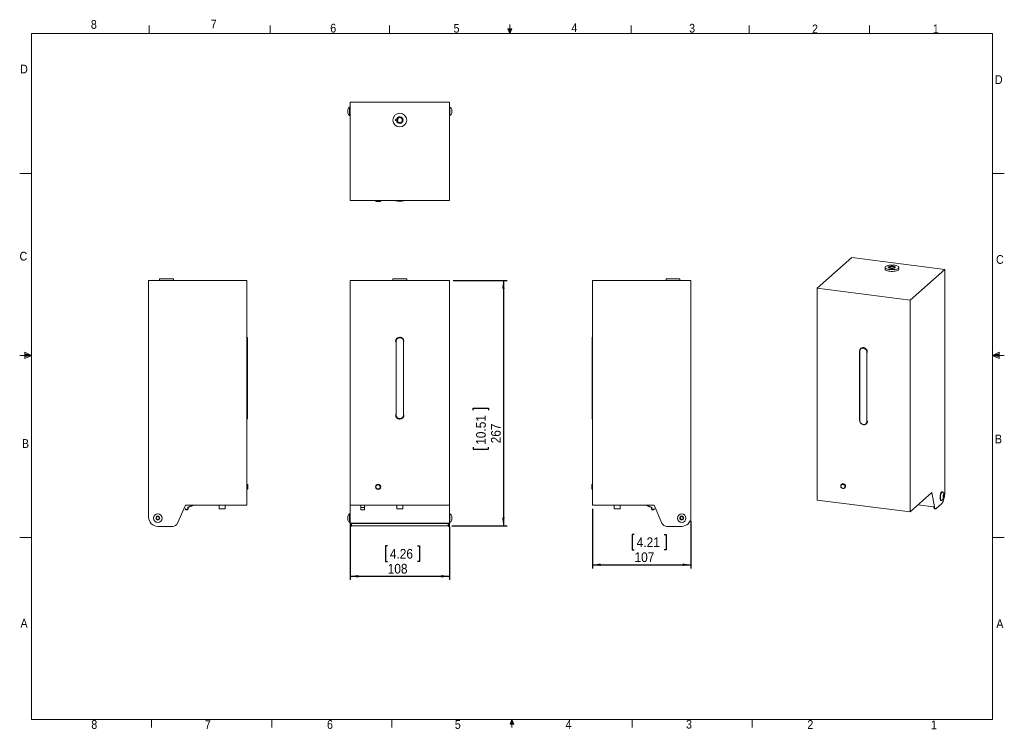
# Model space of a CAD drawing. Header units: millimetres. Extents: x 5 to 273, y 7 to 200.
import ezdxf

# ---------------------------------------------------------------- set-up
doc = ezdxf.new("R2010")
doc.units = ezdxf.units.MM
doc.layers.add('FORMAT', color=7, linetype='Continuous')
doc.styles.add('SLDTEXTSTYLE0', font='GOTHIC.TTF', dxfattribs={"width": 0.913})
doc.dimstyles.new('SLDDIMSTYLE0', dxfattribs={"dimtxt": 2.645833, "dimasz": 2.2, "dimexe": 0, "dimexo": 0.0625, "dimgap": 0.661458, "dimtad": 1, "dimlfac": 4, "dimrnd": 1e-09, "dimzin": 12, "dimdsep": 46, "dimtxsty": 'SLDTEXTSTYLE0', "dimsah": 1, "dimcen": 0.09, "dimadec": 0, "dimazin": 3, "dimtfac": 1, "dimtofl": 0, "dimtmove": 0, "dimatfit": 3, "dimfxl": 0, "dimfrac": 2, "dimtolj": 1, "dimtzin": 12, "dimarcsym": 0})

# ---------------------------------------------------------------- blocks, each defined once
blk = doc.blocks.new('*D1')
at = {"layer": 'FORMAT'}
for p, q in [((95.13, 62.45), (95.13, 47.97)), ((122.18, 62.45), (122.18, 47.97)), ((105.28, 57.24), (104.74, 57.24)), ((104.74, 57.24), (104.74, 53.03)), ((113.46, 57.24), (114, 57.24)), ((114, 57.24), (114, 53.03)), ((104.74, 53.03), (105.28, 53.03)), ((114, 53.03), (113.46, 53.03)), ((95.13, 48.97), (122.18, 48.97))]:
    blk.add_line(p, q, dxfattribs=at)
for points in [[(95.13, 48.97), (97.33, 48.63), (97.33, 49.31)], [(122.18, 48.97), (119.98, 49.31), (119.98, 48.63)]]:
    blk.add_solid(points, dxfattribs=at)
at = {"layer": 'FORMAT', "char_height": 2.646, "attachment_point": 1, "style": 'SLDTEXTSTYLE0'}
for s, insert in [('4.26', (105.95, 56.41, -12.41)), ('108', (105.37, 52.35, -12.41))]:
    blk.add_mtext(s, dxfattribs=dict(at, insert=insert))
blk = doc.blocks.new('*D2')
at = {"layer": 'FORMAT'}
for p, q in [((123.18, 129.43), (137.85, 129.43)), ((136.85, 129.43), (136.85, 62.68)), ((128.58, 94.21), (128.58, 94.75)), ((128.58, 94.75), (132.79, 94.75)), ((132.79, 94.75), (132.79, 94.21)), ((128.58, 84.07), (128.58, 83.54)), ((128.58, 83.54), (132.79, 83.54)), ((132.79, 83.54), (132.79, 84.07)), ((122.78, 62.68), (137.85, 62.68))]:
    blk.add_line(p, q, dxfattribs=at)
for points in [[(136.85, 129.43), (136.51, 127.23), (137.19, 127.23)], [(136.85, 62.68), (137.19, 64.88), (136.51, 64.88)]]:
    blk.add_solid(points, dxfattribs=at)
at = {"layer": 'FORMAT', "char_height": 2.646, "attachment_point": 1, "rotation": 90, "style": 'SLDTEXTSTYLE0'}
for s, insert in [('10.51', (129.41, 84.75, -12.41)), ('267', (133.47, 85.14, -12.41))]:
    blk.add_mtext(s, dxfattribs=dict(at, insert=insert))
blk = doc.blocks.new('*D3')
at = {"layer": 'FORMAT'}
for p, q in [((161.12, 67.3), (161.12, 51.1)), ((187.87, 64.05), (187.87, 51.1)), ((172.46, 60.37), (171.92, 60.37)), ((171.92, 60.37), (171.92, 56.17)), ((180.64, 60.37), (181.17, 60.37)), ((181.17, 60.37), (181.17, 56.17)), ((171.92, 56.17), (172.46, 56.17)), ((181.17, 56.17), (180.64, 56.17)), ((161.12, 52.1), (187.87, 52.1))]:
    blk.add_line(p, q, dxfattribs=at)
for points in [[(161.12, 52.1), (163.32, 51.76), (163.32, 52.44)], [(187.87, 52.1), (185.67, 52.44), (185.67, 51.76)]]:
    blk.add_solid(points, dxfattribs=at)
at = {"layer": 'FORMAT', "char_height": 2.646, "attachment_point": 1, "style": 'SLDTEXTSTYLE0'}
for s, insert in [('4.21', (173.13, 59.55, 2.52)), ('107', (172.54, 55.48, 2.52))]:
    blk.add_mtext(s, dxfattribs=dict(at, insert=insert))

msp = doc.modelspace()

# ---------------------------------------------------------------- linework, layer by layer
at = {"color": 7, "linetype": 'Continuous', "lineweight": 0}
for p, q in [((40.4628, 196.675), (40.4628, 198.8289)), ((73.395, 196.675), (73.395, 198.8289)), ((105.8678, 196.675), (105.8678, 198.8289)), ((138.5703, 196.675), (138.5703, 199.1482)), ((171.6661, 196.675), (171.6661, 198.8289)), ((203.7289, 196.675), (203.7289, 198.8289)), ((236.4844, 196.675), (236.4844, 198.8289)), ((8.3801, 196.675), (270.0001, 196.675)), ((8.3801, 196.675), (8.3801, 9.9587)), ((139.1022, 197.9105), (138.0411, 197.9105)), ((138.5703, 196.675), (138.0411, 197.9105)), ((138.5703, 196.675), (138.3066, 197.9105)), ((138.5703, 196.675), (138.7998, 197.9105)), ((138.5703, 196.675), (139.1022, 197.9105)), ((270.0001, 9.9587), (270.0001, 196.675)), ((8.3801, 158.5487), (5.2051, 158.5487)), ((270.0001, 158.5487), (273.1751, 158.5487)), ((8.3801, 109.0187), (6.6232, 109.9161)), ((6.6232, 109.9161), (6.6232, 108.2059)), ((270.0001, 109.0187), (271.7571, 109.9161)), ((271.7571, 109.9161), (271.7571, 108.2059)), ((8.3801, 109.0187), (5.2051, 109.0187)), ((6.6232, 109.5389), (8.3801, 109.0187)), ((6.6232, 109.3267), (8.3801, 109.0187)), ((6.6232, 108.2059), (8.3801, 109.0187)), ((6.6232, 108.7844), (8.3801, 109.0187)), ((6.6232, 108.7844), (8.3801, 109.0187)), ((271.7571, 109.5389), (270.0001, 109.0187)), ((271.7571, 109.3267), (270.0001, 109.0187)), ((271.7571, 108.7844), (270.0001, 109.0187)), ((271.7571, 108.7844), (270.0001, 109.0187)), ((271.7571, 108.2059), (270.0001, 109.0187)), ((270.0001, 109.0187), (273.1751, 109.0187)), ((8.3801, 59.4887), (5.2051, 59.4887)), ((270.0001, 59.4887), (273.1751, 59.4887)), ((270.0001, 9.9587), (8.3801, 9.9587)), ((41.0826, 9.9587), (41.0826, 7.8048)), ((73.7851, 9.9587), (73.7851, 7.8048)), ((106.4876, 9.9587), (106.4876, 7.8048)), ((139.1901, 9.9587), (138.6609, 8.7232)), ((139.7221, 8.7232), (138.6609, 8.7232)), ((139.1901, 9.9587), (138.914, 8.7232)), ((139.1901, 9.9587), (139.1901, 7.8048)), ((139.1901, 9.9587), (139.7221, 8.7232)), ((139.1901, 9.9587), (139.4609, 8.7232)), ((171.8926, 9.9587), (171.8926, 7.8048)), ((204.5951, 9.9587), (204.5951, 7.8048))]:
    msp.add_line(p, q, dxfattribs=at)
at = {"color": 7, "linetype": 'Continuous', "lineweight": 15}
for p, q in [((122.1751, 177.9858), (95.1251, 177.9858)), ((95.1251, 177.9858), (95.1251, 151.2358)), ((122.1751, 177.9858), (122.1751, 151.2358)), ((94.4751, 175.9781), (94.4751, 176.0107)), ((94.4751, 174.9609), (94.4751, 176.0107)), ((94.4751, 174.9609), (94.4751, 175.9781)), ((95.1251, 176.6483), (95.0001, 176.6483)), ((95.1251, 176.6483), (95.0001, 176.6483)), ((95.0001, 176.5762), (95.0001, 176.6483)), ((95.0001, 174.3233), (95.0001, 176.6483)), ((95.0001, 174.3233), (95.0001, 176.5762)), ((95.0001, 174.3233), (95.1251, 174.3233)), ((95.0001, 174.3233), (95.1251, 174.3233)), ((122.3001, 176.6483), (122.1751, 176.6483)), ((122.3001, 176.6483), (122.1751, 176.6483)), ((122.1751, 174.3233), (122.3001, 174.3233)), ((122.1751, 174.3233), (122.3001, 174.3233)), ((122.3001, 176.6483), (122.3001, 174.4309)), ((122.3001, 176.6483), (122.3001, 174.3233)), ((122.3001, 174.4309), (122.3001, 174.3233)), ((122.8251, 176.0107), (122.8251, 175.0095)), ((122.8251, 176.0107), (122.8251, 174.9609)), ((122.8251, 175.0095), (122.8251, 174.9609)), ((107.5251, 173.2608), (107.7627, 173.2608)), ((107.5251, 172.9608), (107.5251, 173.2608)), ((107.7627, 172.9608), (107.5251, 172.9608)), ((107.9792, 173.2608), (108.1501, 173.2608)), ((108.1501, 172.9608), (107.9792, 172.9608)), ((108.1501, 172.9608), (108.1501, 173.2608)), ((122.1751, 151.2358), (95.1251, 151.2358)), ((102.0501, 151.2358), (102.1022, 151.0414)), ((102.2714, 150.9858), (102.1746, 150.9858)), ((103.3256, 150.9858), (102.2714, 150.9858)), ((103.398, 151.0414), (103.4501, 151.2358)), ((231.6652, 135.6745), (222.2077, 127.3337)), ((256.9682, 132.4866), (231.6652, 135.6745)), ((240.7181, 133.0319), (240.7181, 132.5605)), ((241.4878, 133.1177), (241.5938, 133.2112)), ((241.71, 133.0897), (241.4878, 133.1177)), ((241.5938, 133.2112), (241.8161, 133.1832)), ((241.5938, 133.1043), (241.5938, 133.2112)), ((241.71, 133.0897), (241.71, 132.9741)), ((241.8161, 132.8805), (241.8161, 133.1832)), ((241.9056, 133.0319), (241.9056, 132.8383)), ((242.0724, 133.044), (241.9125, 133.0642)), ((242.0186, 133.1577), (242.1785, 133.1376)), ((242.0186, 133.0508), (242.0186, 133.1577)), ((242.0724, 133.044), (242.1785, 133.1376)), ((243.2806, 132.8383), (243.2806, 133.0319)), ((244.4681, 132.5605), (244.4681, 133.0319)), ((256.9682, 132.4866), (247.5106, 124.1458)), ((256.9682, 71.7933), (256.9682, 132.4866)), ((40.2955, 65.053), (40.2955, 129.428)), ((40.2955, 129.428), (67.0455, 129.428)), ((43.2955, 129.928), (43.2955, 129.428)), ((45.1705, 129.928), (43.2955, 129.928)), ((47.0455, 129.928), (45.1705, 129.928)), ((47.0455, 129.428), (47.0455, 129.928)), ((67.0455, 129.428), (67.0455, 68.303)), ((95.1251, 129.428), (95.1251, 68.303)), ((122.1751, 129.428), (95.1251, 129.428)), ((106.7751, 129.928), (106.7751, 129.428)), ((110.5251, 129.928), (106.7751, 129.928)), ((110.5251, 129.428), (110.5251, 129.928)), ((122.1751, 129.428), (122.1751, 68.303)), ((161.1237, 129.428), (161.1237, 68.303)), ((187.8737, 129.428), (161.1237, 129.428)), ((181.1237, 129.928), (181.1237, 129.428)), ((184.8737, 129.928), (181.1237, 129.928)), ((184.8737, 129.428), (184.8737, 129.928)), ((187.8737, 65.053), (187.8737, 129.428)), ((247.5106, 124.1458), (222.2077, 127.3337)), ((222.2077, 127.3337), (222.2077, 69.7045)), ((247.5106, 124.1458), (247.5106, 66.5166)), ((67.1652, 112.878), (67.1652, 92.878)), ((67.1997, 91.8754), (67.1997, 113.8806)), ((107.6416, 112.878), (107.6416, 92.878)), ((109.6586, 92.878), (109.6586, 112.878)), ((160.9694, 113.8806), (160.9694, 91.8754)), ((161.004, 92.878), (161.004, 112.878)), ((233.8005, 110.258), (233.8005, 91.3971)), ((233.8008, 110.2556), (233.8086, 110.2704)), ((233.8734, 110.2178), (233.8734, 91.3616)), ((235.7602, 91.1239), (235.7602, 109.9801)), ((67.2399, 73.9509), (67.0455, 74.003)), ((67.0455, 72.603), (67.2399, 72.6551)), ((67.2955, 73.8785), (67.2955, 73.6225)), ((67.2955, 73.6225), (67.2955, 72.7276)), ((160.8737, 72.7276), (160.8737, 73.8785)), ((161.1237, 74.003), (160.9293, 73.9509)), ((160.9293, 72.6551), (161.1237, 72.603)), ((228.7075, 73.7695), (228.6858, 73.6903)), ((229.4275, 72.8494), (229.5087, 72.861)), ((247.5106, 66.5166), (222.2077, 69.7045)), ((247.5106, 66.5166), (253.4326, 71.7393)), ((253.4326, 71.7393), (254.1779, 67.8258)), ((256.3465, 71.9167), (256.2296, 71.9314)), ((256.3465, 71.9167), (256.2296, 71.9314)), ((256.5348, 70.5246), (256.6012, 70.9661)), ((256.6258, 70.26), (256.5348, 70.5246)), ((256.5471, 70.4442), (256.5778, 70.8713)), ((256.6616, 70.2744), (256.5471, 70.4442)), ((256.5778, 70.8713), (256.723, 71.1285)), ((256.6012, 70.9661), (256.7588, 71.1429)), ((256.7834, 70.4368), (256.6258, 70.26)), ((256.8069, 70.5317), (256.6616, 70.2744)), ((256.723, 71.1285), (256.8375, 70.9587)), ((256.7588, 71.1429), (256.8499, 70.8783)), ((256.8499, 70.8783), (256.7834, 70.4368)), ((256.8375, 70.9587), (256.8069, 70.5317)), ((256.8131, 70.4442), (256.8359, 70.5126)), ((50.2955, 68.303), (48.1876, 63.4549)), ((50.2202, 67.3334), (50.2896, 67.3617)), ((67.0455, 68.303), (50.2955, 68.303)), ((51.0023, 67.7328), (52.4031, 68.303)), ((52.602, 68.303), (51.0306, 67.6633)), ((59.533, 68.303), (59.533, 67.3654)), ((61.158, 67.3654), (59.533, 67.3654)), ((61.158, 67.3654), (61.158, 68.303)), ((122.1751, 68.303), (95.1251, 68.303)), ((95.1251, 68.303), (95.1251, 63.4549)), ((98.0751, 68.303), (98.0751, 67.6633)), ((98.0751, 67.6633), (99.0751, 67.6633)), ((98.0751, 67.6633), (98.0751, 67.0609)), ((98.0751, 67.0609), (99.0751, 67.0609)), ((99.0751, 68.303), (99.0751, 67.6633)), ((99.0751, 67.6633), (99.0751, 67.0609)), ((107.8376, 68.303), (107.8376, 67.3654)), ((108.7735, 67.3654), (107.8376, 67.3654)), ((109.4626, 67.3654), (108.7735, 67.3654)), ((109.4626, 67.3654), (109.4626, 68.303)), ((122.1751, 68.303), (122.1751, 63.4549)), ((161.1237, 68.303), (177.8737, 68.303)), ((167.0112, 68.303), (167.0112, 67.3654)), ((167.0206, 67.3654), (167.0112, 67.3654)), ((168.6362, 67.3654), (167.0206, 67.3654)), ((168.6362, 67.3654), (168.6362, 68.303)), ((175.5672, 68.303), (177.1386, 67.6633)), ((177.1669, 67.7328), (175.7661, 68.303)), ((177.8737, 68.303), (179.9816, 63.4549)), ((177.949, 67.3334), (177.8796, 67.3617)), ((249.6429, 68.3971), (253.944, 67.8552)), ((253.944, 67.8552), (254.1779, 67.8258)), ((254.2429, 67.3598), (254.4767, 67.3303)), ((254.6642, 67.4044), (256.0843, 68.6567)), ((255.939, 69.6247), (256.0559, 69.6099)), ((255.939, 69.6247), (256.0559, 69.6099)), ((42.3544, 64.7275), (42.5096, 65.1472)), ((42.6403, 64.3833), (42.3544, 64.7275)), ((42.3666, 64.8625), (42.6325, 65.2042)), ((42.5295, 64.4613), (42.3666, 64.8625)), ((42.5096, 65.1472), (42.9506, 65.2227)), ((42.9584, 64.4018), (42.5295, 64.4613)), ((42.6325, 65.2042), (43.0614, 65.1447)), ((43.0814, 64.4588), (42.6403, 64.3833)), ((42.9506, 65.2227), (43.2365, 64.8785)), ((43.2244, 64.7435), (42.9584, 64.4018)), ((43.0614, 65.1447), (43.2244, 64.7435)), ((43.2365, 64.8785), (43.0814, 64.4588)), ((94.4751, 64.2781), (94.4751, 65.3279)), ((95.1251, 65.9655), (95.0001, 65.9655)), ((95.1251, 65.9655), (95.0001, 65.9655)), ((95.0001, 63.6405), (95.0001, 65.9655)), ((122.3001, 65.9655), (122.1751, 65.9655)), ((122.3001, 65.9655), (122.1751, 65.9655)), ((122.3001, 65.9655), (122.3001, 65.2916)), ((122.3001, 65.9655), (122.3001, 63.9332)), ((122.3001, 65.2916), (122.3001, 63.6405)), ((122.8251, 65.3279), (122.8251, 65.0236)), ((122.8251, 65.3279), (122.8251, 64.4103)), ((122.8251, 65.0236), (122.8251, 64.2781)), ((122.8251, 64.4103), (122.8251, 64.2781)), ((184.9281, 64.7629), (185.1161, 65.1689)), ((185.1857, 64.397), (184.9281, 64.7629)), ((184.9629, 64.666), (185.0497, 65.0903)), ((185.287, 64.3788), (184.9629, 64.666)), ((185.0497, 65.0903), (185.4605, 65.2273)), ((185.1161, 65.1689), (185.5618, 65.209)), ((185.6313, 64.4372), (185.1857, 64.397)), ((185.6977, 64.5158), (185.287, 64.3788)), ((185.4605, 65.2273), (185.7845, 64.94)), ((185.5618, 65.209), (185.8194, 64.8432)), ((185.8194, 64.8432), (185.6313, 64.4372)), ((185.7845, 64.94), (185.6977, 64.5158)), ((46.812, 62.553), (42.7955, 62.553)), ((95.0001, 63.6405), (95.1251, 63.6405)), ((95.0001, 63.6405), (95.1251, 63.6405)), ((95.1251, 63.4549), (95.3751, 63.4549)), ((95.1251, 62.553), (95.1251, 63.4549)), ((95.3751, 62.553), (95.1251, 62.553)), ((95.3751, 63.4549), (121.9251, 63.4549)), ((95.3751, 62.553), (95.3751, 63.4549)), ((95.5251, 63.328), (95.5251, 63.4549)), ((95.5251, 63.328), (121.7751, 63.328)), ((95.5251, 63.328), (95.5251, 62.678)), ((121.7751, 62.678), (95.5251, 62.678)), ((98.9501, 63.4549), (98.9501, 63.328)), ((98.9501, 63.4392), (99.2751, 63.4392)), ((99.2751, 63.4549), (99.2751, 63.4392)), ((99.2751, 63.4392), (100.0251, 63.4392)), ((100.0251, 63.4392), (100.0251, 63.4549)), ((100.0251, 63.4392), (101.5251, 63.4392)), ((101.5251, 63.4549), (101.5251, 63.4392)), ((101.5251, 63.4392), (102.2751, 63.4392)), ((102.2751, 63.4392), (102.2751, 63.4549)), ((102.2751, 63.4392), (103.7751, 63.4392)), ((103.7751, 63.4549), (103.7751, 63.4392)), ((103.7751, 63.4392), (104.5251, 63.4392)), ((104.5251, 63.4392), (104.5251, 63.4549)), ((104.5251, 63.4392), (106.0251, 63.4392)), ((106.0251, 63.4549), (106.0251, 63.4392)), ((106.0251, 63.4392), (106.0251, 63.328)), ((111.2751, 63.4392), (111.2751, 63.4549)), ((111.2751, 63.4392), (112.7751, 63.4392)), ((111.2751, 63.328), (111.2751, 63.4392)), ((112.7751, 63.4549), (112.7751, 63.4392)), ((112.7751, 63.4392), (113.5251, 63.4392)), ((113.5251, 63.4392), (113.5251, 63.4549)), ((113.5251, 63.4392), (115.0251, 63.4392)), ((115.0251, 63.4549), (115.0251, 63.4392)), ((115.0251, 63.4392), (115.7751, 63.4392)), ((115.7751, 63.4392), (115.7751, 63.4549)), ((115.7751, 63.4392), (117.2751, 63.4392)), ((117.2751, 63.4549), (117.2751, 63.4392)), ((117.2751, 63.4392), (118.0251, 63.4392)), ((118.0251, 63.4392), (118.0251, 63.4549)), ((118.0251, 63.4392), (118.3501, 63.4392)), ((118.3501, 63.328), (118.3501, 63.4549)), ((121.7751, 63.328), (121.7751, 63.4549)), ((121.7751, 62.678), (121.7751, 63.328)), ((121.9251, 63.4549), (122.1751, 63.4549)), ((121.9251, 63.4549), (121.9251, 62.553)), ((122.1751, 62.553), (121.9251, 62.553)), ((122.1751, 63.6405), (122.3001, 63.6405)), ((122.1751, 63.6405), (122.3001, 63.6405)), ((122.1751, 63.4549), (122.1751, 62.553)), ((122.3001, 63.9332), (122.3001, 63.6405)), ((181.3572, 62.553), (185.3737, 62.553))]:
    msp.add_line(p, q, dxfattribs=at)
at = {"color": 8, "linetype": 'Continuous', "lineweight": 15}
for p, q in [((102.1022, 151.0414), (102.2112, 151.0414)), ((102.2112, 151.0414), (103.398, 151.0414)), ((67.2399, 73.6627), (67.2399, 73.9509)), ((67.2399, 72.6551), (67.2399, 73.6627)), ((160.9293, 73.9509), (160.9293, 72.6551))]:
    msp.add_line(p, q, dxfattribs=at)
at = {"color": 7, "linetype": 'Continuous', "lineweight": 15, "flags": 128}
for points in [[(244.4681, 132.5605), (244.465, 132.5247), (244.4051, 132.3998), (244.271, 132.2815), (244.0681, 132.1746), (243.8049, 132.0836), (243.4921, 132.012), (243.1425, 131.9629), (242.7704, 131.9383), (242.391, 131.9391), (242.0199, 131.9654), (241.6723, 132.0161), (241.3623, 132.089), (241.1028, 132.1812), (240.9043, 132.289), (240.7749, 132.4079), (240.7199, 132.533), (240.7181, 132.5605)], [(240.8392, 133.2529), (241.0086, 133.366), (241.2428, 133.4655), (241.5323, 133.5472), (241.8652, 133.6079), (242.228, 133.6449), (242.6056, 133.6569), (242.9828, 133.6432), (243.344, 133.6046), (243.6745, 133.5425), (243.9607, 133.4595), (244.1909, 133.3589), (244.3557, 133.245), (244.4484, 133.1224), (244.465, 132.9961), (244.4051, 132.8712), (244.271, 132.7529), (244.0681, 132.646), (243.8049, 132.555), (243.4921, 132.4834), (243.1425, 132.4343), (242.7704, 132.4097), (242.391, 132.4105), (242.0199, 132.4368), (241.6723, 132.4875), (241.3623, 132.5604), (241.1028, 132.6526), (240.9043, 132.7604), (240.7749, 132.8793), (240.7199, 133.0044), (240.7417, 133.1307), (240.8392, 133.2529)], [(241.8161, 133.1832), (241.9832, 133.2525), (242.204, 133.3024), (242.4589, 133.3285), (242.7256, 133.3286), (242.9806, 133.3027), (243.2017, 133.2529), (243.3693, 133.1838), (243.4687, 133.1013), (243.4913, 133.0127), (243.435, 132.9258), (243.3048, 132.8482), (243.1121, 132.7868), (242.8738, 132.7469), (242.6109, 132.732), (242.3464, 132.7434), (242.1036, 132.7801), (241.9038, 132.839), (241.7645, 132.9148), (241.6979, 133.0009), (241.71, 133.0897)], [(242.0186, 133.1577), (242.1794, 133.2149), (242.3886, 133.2507), (242.6218, 133.2609), (242.8516, 133.2442), (243.0512, 133.2028), (243.1971, 133.1413), (243.2725, 133.0671), (243.2683, 132.9887), (243.1852, 132.9154), (243.0328, 132.8557), (242.829, 132.8166), (242.5975, 132.8027), (242.3656, 132.8156), (242.1603, 132.8538), (242.0056, 132.9129), (241.9197, 132.9858), (241.9125, 133.0642)], [(228.7674, 73.8619), (228.9128, 73.9969), (229.1016, 74.0671), (229.3108, 74.0639), (229.5153, 73.9878), (229.6903, 73.848), (229.8149, 73.6613), (229.8739, 73.4502), (229.8602, 73.2403), (229.7756, 73.0567), (229.6301, 72.9217), (229.4414, 72.8515), (229.2322, 72.8547), (229.0277, 72.9308), (228.8526, 73.0706), (228.7281, 73.2573), (228.669, 73.4684), (228.6827, 73.6784), (228.7674, 73.8619)], [(228.7075, 73.7695), (228.7432, 73.8662), (228.8628, 74.0318), (229.0342, 74.1419), (229.2388, 74.1847), (229.4543, 74.1554), (229.6575, 74.0573), (229.8263, 73.9009), (229.9424, 73.7032), (229.9933, 73.4857), (229.9734, 73.2719), (229.8848, 73.0849), (229.8848, 73.0849)], [(228.8041, 73.7996), (228.7264, 73.626), (228.7196, 73.4276), (228.7848, 73.2311), (228.913, 73.0631), (229.0869, 72.9463), (229.2832, 72.8964), (229.4752, 72.9202), (229.637, 73.0145), (229.7468, 73.1665), (229.7898, 73.3557), (229.7601, 73.5566), (229.6618, 73.742), (229.508, 73.8868), (229.3197, 73.9716), (229.1222, 73.9849), (228.9423, 73.9248), (228.8041, 73.7996)], [(256.2296, 71.9314), (256.1667, 71.9245), (256.0596, 71.8503), (255.9543, 71.7031), (255.8578, 71.4929), (255.7768, 71.2339), (255.7167, 70.9439), (255.6816, 70.6426), (255.674, 70.3505), (255.6944, 70.0875), (255.7413, 69.8716), (255.8116, 69.7175)], [(255.7113, 70.9097), (255.6794, 70.6084), (255.675, 70.3187), (255.6984, 70.0602), (255.7482, 69.8507), (255.8209, 69.7044), (255.9116, 69.6312), (255.939, 69.6247)], [(256.2296, 71.9314), (256.1546, 71.9199), (256.0474, 71.8371), (255.9427, 71.6821), (255.8477, 71.4655), (255.7688, 71.2021), (255.7113, 70.9097)], [(256.4318, 71.8739), (256.385, 71.9057), (256.2836, 71.9097), (256.1766, 71.8356), (256.0712, 71.6884), (255.9747, 71.4781), (255.8937, 71.2192), (255.8336, 70.9292), (255.7986, 70.6278), (255.791, 70.3357), (255.8113, 70.0728), (255.8583, 69.8569), (255.9286, 69.7027)], [(255.8283, 70.895), (255.7963, 70.5937), (255.7919, 70.3039), (255.8154, 70.0455), (255.8652, 69.836), (255.9379, 69.6896), (256.0285, 69.6165), (256.1309, 69.6215), (256.1498, 69.6306)], [(255.8116, 69.7175), (255.9005, 69.6356), (255.939, 69.6247)], [(256.4328, 71.873), (256.374, 71.9102), (256.2715, 71.9052), (256.1643, 71.8224), (256.0596, 71.6674), (255.9646, 71.4508), (255.8857, 71.1874), (255.8283, 70.895)], [(255.9286, 69.7027), (256.0175, 69.6209), (256.1189, 69.6169), (256.1503, 69.6308)], [(256.0843, 68.6567), (256.2378, 68.8279), (256.3866, 69.0655), (256.5262, 69.3623), (256.6524, 69.7092), (256.7614, 70.0958), (256.8498, 70.5103), (256.9149, 70.9401), (256.9548, 71.3721), (256.9682, 71.7933)], [(256.5239, 70.7609), (256.5069, 70.5582), (256.5181, 70.3773), (256.5558, 70.2458), (256.6143, 70.1836), (256.6847, 70.2003), (256.7562, 70.2932), (256.8181, 70.4483), (256.8607, 70.642), (256.8777, 70.8447), (256.8665, 71.0256), (256.8288, 71.1571), (256.7703, 71.2193), (256.6999, 71.2026), (256.6284, 71.1097), (256.5666, 70.9546), (256.5239, 70.7609)], [(256.5692, 70.2226), (256.6317, 70.1802), (256.7035, 70.2173), (256.7735, 70.328), (256.8312, 70.4956), (256.8677, 70.6945), (256.8776, 70.8945), (256.8592, 71.0651), (256.8154, 71.1803), (256.7529, 71.2227), (256.6812, 71.1856), (256.6111, 71.0749), (256.5535, 70.9073), (256.5169, 70.7084), (256.5071, 70.5084), (256.5254, 70.3378), (256.5692, 70.2226)], [(253.944, 67.8552), (253.9797, 67.7051), (254.0249, 67.579), (254.0785, 67.4796), (254.1396, 67.4089), (254.2068, 67.3685), (254.2429, 67.3598)], [(254.1779, 67.8258), (254.2136, 67.6757), (254.2587, 67.5496), (254.3124, 67.4501), (254.3735, 67.3795), (254.4406, 67.339), (254.5125, 67.3297), (254.5876, 67.3516), (254.6642, 67.4044)]]:
    msp.add_lwpolyline(points, dxfattribs=at)
at = {"color": 7, "linetype": 'Continuous', "lineweight": 15}
for centre, radius in [((108.6501, 173.1108), 1.875), ((102.7501, 73.303), 0.7), ((102.7501, 73.303), 0.6479), ((102.7501, 73.303), 0.5755), ((42.7955, 64.803), 1.1625), ((42.7955, 64.803), 0.5249), ((185.3737, 64.803), 1.1625), ((185.3737, 64.803), 0.5249)]:
    msp.add_circle(centre, radius, dxfattribs=at)
for centre, radius, start, end in [((95.7501, 175.4958), 1.375, 123.053911, 158.009523), ((95.7501, 175.4758), 1.375, 201.990477, 236.946089), ((121.5501, 175.4958), 1.375, 21.990477, 56.946089), ((121.5501, 175.4758), 1.375, 303.053911, 338.009523), ((108.6501, 173.1108), 0.9, 189.594068, 170.405932), ((108.6501, 173.1108), 0.6875, 192.602265, 167.397735), ((102.1746, 151.0608), 0.075, 195, 270), ((103.3256, 151.0608), 0.075, 270, 345), ((67.2205, 73.8785), 0.075, 0, 75), ((67.2205, 72.7276), 0.075, 285, 0), ((160.9487, 73.8785), 0.075, 105, 180), ((160.9487, 72.7276), 0.075, 180, 255), ((229.433, 73.4158), 0.56, 277.767973, 323.783485), ((50.6254, 67.4984), 0.4375, 202.150749, 22.150749), ((50.6254, 67.4984), 0.3625, 202.150749, 22.150749), ((51.0306, 67.6633), 0.075, 112.150749, 202.150749), ((177.5438, 67.4984), 0.4375, 157.849251, 337.849251), ((177.1386, 67.6633), 0.075, 337.849251, 67.849251), ((177.5438, 67.4984), 0.3625, 157.849251, 337.849251), ((42.7955, 65.053), 2.5, 180, 270), ((95.7501, 64.8131), 1.375, 123.053911, 158.009523), ((121.5501, 64.8131), 1.375, 21.990477, 56.946089), ((185.3737, 65.053), 2.5, 270, 0), ((46.812, 64.053), 1.5, 270, 336.501434), ((95.7501, 64.793), 1.375, 201.990477, 236.946089), ((121.5501, 64.793), 1.375, 303.053911, 338.009523), ((181.3572, 64.053), 1.5, 203.498566, 270)]:
    msp.add_arc(centre, radius, start, end, dxfattribs=at)
for points, knots in [([(107.5472, 151.2394), (107.5488, 151.2243), (107.5519, 151.1929), (107.578, 151.152), (107.6163, 151.1226), (107.6467, 151.1173), (107.6614, 151.1147)], [0, 0, 0, 0, 0.24094079, 0.4999981, 0.75906206, 1, 1, 1, 1]), ([(109.6196, 151.1135), (109.6102, 151.1128), (109.582, 151.1109), (109.3735, 151.0983), (109.0444, 151.0853), (108.6504, 151.0796), (108.2562, 151.0852), (107.9267, 151.0983), (107.7182, 151.1109), (107.69, 151.1128), (107.6807, 151.1134)], [0, 0, 0, 0, 0.07190226, 0.21511895, 0.35776573, 0.49999436, 0.64228902, 0.78512464, 0.92847051, 1, 1, 1, 1]), ([(108.65, 151.2065), (108.6071, 151.2066), (108.4384, 151.2071), (108.1531, 151.2136), (107.8716, 151.2265), (107.7647, 151.2336), (107.7251, 151.2362)], [0, 0, 0, 0, 0.11664149, 0.45772888, 0.79918473, 1, 1, 1, 1]), ([(109.5751, 151.236), (109.5607, 151.235), (109.4884, 151.2301), (109.2538, 151.2178), (108.944, 151.208), (108.7337, 151.2069), (108.65, 151.2065)], [0, 0, 0, 0, 0.08565144, 0.42904835, 0.77286465, 1, 1, 1, 1]), ([(109.7751, 151.2407), (109.7734, 151.2251), (109.77, 151.1937), (109.7434, 151.1536), (109.7052, 151.1244), (109.6742, 151.1188), (109.6586, 151.116)], [0, 0, 0, 0, 0.24999947, 0.49999984, 0.74999842, 1, 1, 1, 1]), ([(67.1652, 112.878), (67.1624, 112.878), (67.1569, 112.878), (67.1277, 112.878), (67.0875, 112.878), (67.0562, 112.878), (67.0405, 112.878)], [0, 0, 0, 0, 0.25000158, 0.50000016, 0.75000053, 1, 1, 1, 1]), ([(67.0747, 114.003), (67.0746, 114.0015), (67.0742, 113.9957), (67.0676, 113.9067), (67.0548, 113.7263), (67.0479, 113.5595), (67.0455, 113.4997)], [0, 0, 0, 0, 0.11782181, 0.46236073, 0.80727184, 1, 1, 1, 1]), ([(67.1997, 113.878), (67.1981, 113.8937), (67.1955, 113.9179), (67.1799, 113.947), (67.1638, 113.9671), (67.1438, 113.9832), (67.1147, 113.9988), (67.0905, 114.0014), (67.0747, 114.003)], [0, 0, 0, 0, 0.239455, 0.36835705, 0.49999549, 0.63164733, 0.760545, 1, 1, 1, 1]), ([(107.5251, 112.878), (107.5269, 112.9257), (107.5304, 113.0228), (107.56, 113.1687), (107.6121, 113.323), (107.7041, 113.5003), (107.8344, 113.6631), (107.9829, 113.7888), (108.1078, 113.8663), (108.3184, 113.9679), (108.5038, 113.9875), (108.65, 114.003)], [0, 0, 0, 0, 0.08098052, 0.16509517, 0.25234781, 0.35733511, 0.50351263, 0.60392501, 0.68715768, 0.75319616, 1, 1, 1, 1]), ([(109.6586, 112.878), (109.6432, 113.0101), (109.6123, 113.274), (109.3766, 113.6068), (109.0436, 113.8268), (108.6504, 113.9036), (108.257, 113.827), (107.9236, 113.6069), (107.6879, 113.2739), (107.657, 113.01), (107.6416, 112.878)], [0, 0, 0, 0, 0.12559062, 0.25081031, 0.37553213, 0.49988769, 0.62430101, 0.74918781, 0.8745203, 1, 1, 1, 1]), ([(108.65, 114.003), (108.697, 114.0013), (108.7925, 113.9979), (108.9362, 113.9692), (109.0893, 113.9184), (109.2654, 113.8285), (109.429, 113.6995), (109.5559, 113.552), (109.6348, 113.4269), (109.7389, 113.2146), (109.7591, 113.027), (109.7751, 112.878)], [0, 0, 0, 0, 0.07977779, 0.16251362, 0.24821124, 0.3536007, 0.49745562, 0.59961134, 0.6833867, 0.74876483, 1, 1, 1, 1]), ([(161.0944, 114.003), (161.0787, 114.0014), (161.0545, 113.9988), (161.0254, 113.9832), (161.0054, 113.9671), (160.9893, 113.947), (160.9737, 113.9179), (160.9711, 113.8937), (160.9694, 113.878)], [0, 0, 0, 0, 0.239455, 0.36835267, 0.50000451, 0.63164295, 0.760545, 1, 1, 1, 1]), ([(161.1287, 112.878), (161.113, 112.878), (161.0817, 112.878), (161.0415, 112.878), (161.0123, 112.878), (161.0067, 112.878), (161.004, 112.878)], [0, 0, 0, 0, 0.24999947, 0.49999984, 0.74999842, 1, 1, 1, 1]), ([(161.1237, 113.503), (161.1228, 113.529), (161.1179, 113.6672), (161.1058, 113.8447), (161.096, 113.9842), (161.0949, 113.9977), (161.0944, 114.003)], [0, 0, 0, 0, 0.08007472, 0.42556605, 0.77147932, 1, 1, 1, 1]), ([(233.8086, 110.2704), (233.8228, 110.4098), (233.8512, 110.6881), (234.0266, 110.8823), (234.1141, 110.9792)], [0, 0, 0, 0, 0.50090087, 1, 1, 1, 1]), ([(235.7602, 109.9801), (235.7454, 110.1061), (235.7157, 110.3578), (235.4901, 110.6949), (235.174, 110.9374), (234.8042, 111.0544), (234.4382, 111.0303), (234.131, 110.8662), (233.9156, 110.5845), (233.8875, 110.3401), (233.8734, 110.2178)], [0, 0, 0, 0, 0.125591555, 0.250811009, 0.375532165, 0.49988772, 0.624301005, 0.749187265, 0.874519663, 1, 1, 1, 1]), ([(234.8487, 111.1878), (234.8087, 111.1914), (234.6514, 111.2055), (234.3804, 111.165), (234.2017, 111.0397), (234.1126, 110.9773)], [0, 0, 0, 0, 0.14634786, 0.57430374, 1, 1, 1, 1]), ([(234.8487, 111.1878), (234.9858, 111.1552), (235.2607, 111.09), (235.6132, 110.8075), (235.8638, 110.4304), (235.8967, 110.1472), (235.9132, 110.0052)], [0, 0, 0, 0, 0.24780299, 0.49687671, 0.74776064, 1, 1, 1, 1]), ([(235.9165, 110.0081), (235.9045, 110.1283), (235.8806, 110.3687), (235.6949, 110.7046), (235.4232, 110.9735), (235.1234, 111.1355), (234.9269, 111.1729), (234.8487, 111.1878)], [0, 0, 0, 0, 0.21425505, 0.42849467, 0.64313181, 0.85803109, 1, 1, 1, 1]), ([(235.9132, 110.0052), (235.9061, 110.0005), (235.8918, 109.9912), (235.8528, 109.9818), (235.8067, 109.9772), (235.7757, 109.9791), (235.7602, 109.9801)], [0, 0, 0, 0, 0.24999947, 0.49999984, 0.74999842, 1, 1, 1, 1]), ([(67.1652, 92.878), (67.1624, 92.878), (67.1569, 92.878), (67.1277, 92.878), (67.0875, 92.878), (67.0562, 92.878), (67.0405, 92.878)], [0, 0, 0, 0, 0.25000158, 0.50000016, 0.75000053, 1, 1, 1, 1]), ([(67.0455, 92.2439), (67.0497, 92.1559), (67.0587, 91.9686), (67.0719, 91.7904), (67.0738, 91.7654), (67.0747, 91.753)], [0, 0, 0, 0, 0.30869607, 0.65766287, 1, 1, 1, 1]), ([(67.0747, 91.753), (67.0905, 91.7547), (67.1147, 91.7573), (67.1438, 91.7728), (67.1638, 91.789), (67.1799, 91.809), (67.1955, 91.8381), (67.1981, 91.8623), (67.1997, 91.878)], [0, 0, 0, 0, 0.23945315, 0.3683542, 0.49999902, 0.63163644, 0.7605375, 1, 1, 1, 1]), ([(108.6501, 91.753), (108.6031, 91.7547), (108.5074, 91.7582), (108.3636, 91.7869), (108.2104, 91.8378), (108.0343, 91.9279), (107.8708, 92.0569), (107.7439, 92.2045), (107.6652, 92.3296), (107.5613, 92.5418), (107.5411, 92.7293), (107.5251, 92.878)], [0, 0, 0, 0, 0.079870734, 0.162712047, 0.248527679, 0.353885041, 0.497877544, 0.5999202, 0.683661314, 0.749084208, 1, 1, 1, 1]), ([(107.6416, 92.878), (107.657, 92.7461), (107.6878, 92.4825), (107.9231, 92.1498), (108.2558, 91.9296), (108.6495, 91.8524), (109.0423, 91.929), (109.3783, 92.1486), (109.5662, 92.4265), (109.6468, 92.6792), (109.6547, 92.8116), (109.6586, 92.878)], [0, 0, 0, 0, 0.12531918, 0.25037592, 0.37503761, 0.499437, 0.62387359, 0.74855847, 0.87361576, 0.93661817, 1, 1, 1, 1]), ([(109.7751, 92.878), (109.7733, 92.8303), (109.7697, 92.7329), (109.74, 92.5866), (109.6877, 92.4322), (109.5957, 92.2551), (109.4655, 92.0927), (109.3172, 91.9672), (109.1925, 91.8898), (108.9819, 91.7882), (108.7965, 91.7685), (108.6501, 91.753)], [0, 0, 0, 0, 0.08117027, 0.16550396, 0.25300494, 0.35775244, 0.50370295, 0.60395903, 0.68708481, 0.75306594, 1, 1, 1, 1]), ([(160.9694, 91.878), (160.9711, 91.8623), (160.9737, 91.8381), (160.9893, 91.809), (161.0054, 91.789), (161.0254, 91.7728), (161.0545, 91.7573), (161.0787, 91.7547), (161.0944, 91.753)], [0, 0, 0, 0, 0.2394625, 0.36836356, 0.50000098, 0.6316458, 0.76054685, 1, 1, 1, 1]), ([(161.1287, 92.878), (161.113, 92.878), (161.0817, 92.878), (161.0415, 92.878), (161.0123, 92.878), (161.0067, 92.878), (161.004, 92.878)], [0, 0, 0, 0, 0.24999947, 0.49999984, 0.74999842, 1, 1, 1, 1]), ([(161.0944, 91.753), (161.0944, 91.753), (161.0945, 91.7533), (161.098, 91.7996), (161.1107, 91.9728), (161.1196, 92.1592), (161.1237, 92.2454)], [0, 0, 0, 0, 0.006326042, 0.35377138, 0.701206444, 1, 1, 1, 1]), ([(233.8734, 91.3616), (233.8599, 91.3643), (233.8328, 91.3697), (233.8074, 91.3833), (233.7968, 91.399), (233.8046, 91.4091), (233.8086, 91.4142)], [0, 0, 0, 0, 0.25000158, 0.50000016, 0.75000053, 1, 1, 1, 1]), ([(234.8488, 90.2103), (234.7123, 90.2436), (234.4387, 90.3103), (234.096, 90.6016), (233.8555, 90.9874), (233.8242, 91.2717), (233.8086, 91.4142)], [0, 0, 0, 0, 0.24811692, 0.49729677, 0.74807919, 1, 1, 1, 1]), ([(233.8734, 91.3616), (233.8874, 91.2351), (233.9155, 90.9823), (234.1305, 90.6364), (234.4371, 90.3854), (234.8034, 90.2645), (235.1728, 90.2922), (235.4918, 90.4638), (235.6716, 90.7072), (235.7489, 90.9376), (235.7564, 91.0617), (235.7602, 91.1239)], [0, 0, 0, 0, 0.12531912, 0.25037599, 0.37503754, 0.49943691, 0.62387341, 0.74855845, 0.8736157, 0.93661805, 1, 1, 1, 1]), ([(235.5909, 90.4437), (235.6491, 90.4957), (235.7925, 90.6236), (235.8974, 90.8826), (235.9111, 91.0761), (235.9165, 91.1519)], [0, 0, 0, 0, 0.293996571, 0.723498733, 1, 1, 1, 1]), ([(235.9132, 91.149), (235.9061, 91.1444), (235.8918, 91.135), (235.8528, 91.1256), (235.8067, 91.121), (235.7757, 91.1229), (235.7602, 91.1239)], [0, 0, 0, 0, 0.24999947, 0.49999984, 0.74999842, 1, 1, 1, 1]), ([(234.9086, 90.205), (234.9524, 90.2007), (235.0641, 90.1897), (235.1691, 90.2228), (235.2329, 90.2428)], [0, 0, 0, 0, 0.39197643, 1, 1, 1, 1]), ([(235.2329, 90.2428), (235.2623, 90.2485), (235.4008, 90.2751), (235.5117, 90.3632), (235.599, 90.4325)], [0, 0, 0, 0, 0.21216013, 1, 1, 1, 1]), ([(256.1568, 69.6379), (256.1689, 69.6434), (256.2543, 69.6819), (256.3892, 69.7882), (256.5524, 69.9472), (256.678, 70.1245), (256.7662, 70.2902), (256.7997, 70.4003), (256.8131, 70.4442)], [0, 0, 0, 0, 0.03749041, 0.26310236, 0.47571484, 0.67720976, 0.87131763, 1, 1, 1, 1]), ([(256.1581, 69.6414), (256.199, 69.6629), (256.3094, 69.7208), (256.4608, 69.8518), (256.6089, 70.0189), (256.7205, 70.2009), (256.7893, 70.3457), (256.8106, 70.4317), (256.8153, 70.4509)], [0, 0, 0, 0, 0.12907201, 0.34826636, 0.55519111, 0.75221288, 0.94471564, 1, 1, 1, 1]), ([(256.8664, 70.9959), (256.8634, 71.0336), (256.8545, 71.1489), (256.7984, 71.3365), (256.6961, 71.5556), (256.574, 71.7373), (256.4713, 71.8296), (256.4325, 71.8644)], [0, 0, 0, 0, 0.11397113, 0.34819093, 0.58453261, 0.84294752, 1, 1, 1, 1]), ([(256.8605, 71.0581), (256.8499, 71.1209), (256.8262, 71.2603), (256.7415, 71.4695), (256.6172, 71.6826), (256.5001, 71.803), (256.4411, 71.8636)], [0, 0, 0, 0, 0.20604726, 0.45742237, 0.72676453, 1, 1, 1, 1])]:
    msp.add_open_spline(points, degree=3, knots=knots, dxfattribs=at)
at = {"color": 8, "linetype": 'Continuous', "lineweight": 15}
for points, knots in [([(107.6095, 151.2358), (107.6104, 151.2357), (107.6309, 151.2345), (107.7064, 151.2303), (107.8339, 151.2243), (107.983, 151.2184), (108.1077, 151.2144), (108.3184, 151.2086), (108.5038, 151.2074), (108.65, 151.2065)], [0, 0, 0, 0, 0.00597558, 0.14555883, 0.3399069, 0.47340731, 0.58406725, 0.6718678, 1, 1, 1, 1]), ([(108.65, 151.2065), (108.697, 151.2066), (108.7925, 151.2068), (108.9362, 151.2086), (109.0893, 151.2115), (109.2655, 151.2165), (109.4284, 151.2227), (109.5572, 151.2286), (109.6313, 151.2324), (109.6819, 151.2353), (109.6898, 151.2357), (109.6906, 151.2358)], [0, 0, 0, 0, 0.105441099, 0.21479148, 0.328056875, 0.467349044, 0.657479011, 0.792496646, 0.903222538, 0.989632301, 1, 1, 1, 1]), ([(67.0455, 113.3042), (67.0455, 113.3067), (67.0467, 113.3677), (67.0509, 113.4994), (67.057, 113.6632), (67.0628, 113.7888), (67.0668, 113.8663), (67.0726, 113.9679), (67.0738, 113.9875), (67.0747, 114.003)], [0, 0, 0, 0, 0.00597558, 0.14555883, 0.3399069, 0.47340731, 0.58406725, 0.6718678, 1, 1, 1, 1]), ([(67.1997, 113.878), (67.1987, 113.8633), (67.1965, 113.8338), (67.1827, 113.605), (67.1686, 113.2744), (67.1663, 113.0102), (67.1652, 112.878)], [0, 0, 0, 0, 0.24868459, 0.49842966, 0.74906691, 1, 1, 1, 1]), ([(161.004, 112.878), (161.0029, 113.0099), (161.0007, 113.2733), (160.986, 113.6098), (160.9744, 113.8155), (160.9667, 113.9023), (160.9694, 113.878), (160.9694, 113.878)], [0, 0, 0, 0, 0.25121072, 0.50167716, 0.75114689, 0.99988534, 1, 1, 1, 1]), ([(161.0944, 114.003), (161.0945, 114.0013), (161.0948, 113.9979), (161.0965, 113.9692), (161.0994, 113.9184), (161.1045, 113.8285), (161.1106, 113.6994), (161.1165, 113.5524), (161.1204, 113.4258), (161.1232, 113.3457), (161.1237, 113.3033), (161.1237, 113.2988)], [0, 0, 0, 0, 0.105441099, 0.21479148, 0.328056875, 0.467349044, 0.657479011, 0.792496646, 0.903222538, 0.989632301, 1, 1, 1, 1]), ([(233.8734, 110.2178), (233.8598, 110.2205), (233.8326, 110.2259), (233.8085, 110.2395), (233.7978, 110.2502), (233.8007, 110.2555), (233.8008, 110.2556)], [0, 0, 0, 0, 0.32922065, 0.65843734, 0.98765639, 1, 1, 1, 1]), ([(234.1141, 110.9792), (234.2212, 111.0524), (234.4347, 111.1983), (234.711, 111.1913), (234.8487, 111.1878)], [0, 0, 0, 0, 0.50149468, 1, 1, 1, 1]), ([(67.0747, 91.753), (67.0746, 91.7547), (67.0744, 91.7582), (67.0727, 91.7869), (67.0698, 91.8378), (67.0647, 91.9279), (67.0586, 92.0571), (67.0526, 92.2041), (67.0488, 92.3308), (67.046, 92.4105), (67.0455, 92.4526), (67.0455, 92.4568)], [0, 0, 0, 0, 0.10560504, 0.21513771, 0.32860302, 0.46790641, 0.65829311, 0.79321373, 0.90393665, 0.99043783, 1, 1, 1, 1]), ([(67.1652, 92.878), (67.1663, 92.7464), (67.1685, 92.4833), (67.183, 92.1468), (67.1952, 91.941), (67.2015, 91.8535), (67.1997, 91.8781), (67.1997, 91.8781)], [0, 0, 0, 0, 0.250856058, 0.501187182, 0.750726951, 0.999741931, 1, 1, 1, 1]), ([(160.9694, 91.8781), (160.9705, 91.8928), (160.9726, 91.9222), (160.9866, 92.1505), (160.9978, 92.4263), (161.0031, 92.6793), (161.0037, 92.8116), (161.004, 92.878)], [0, 0, 0, 0, 0.24839946, 0.49755319, 0.74745069, 0.87334608, 1, 1, 1, 1]), ([(161.1237, 92.452), (161.1237, 92.4491), (161.1225, 92.3878), (161.1182, 92.256), (161.1122, 92.0925), (161.1064, 91.9672), (161.1023, 91.8898), (161.0966, 91.7882), (161.0954, 91.7685), (161.0944, 91.753)], [0, 0, 0, 0, 0.00700269, 0.14624628, 0.34026112, 0.47353416, 0.58403495, 0.67174506, 1, 1, 1, 1]), ([(235.9132, 91.149), (235.8969, 91.0094), (235.8645, 90.7313), (235.6101, 90.4203), (235.3822, 90.2506), (235.2452, 90.2406), (235.2428, 90.2404)], [0, 0, 0, 0, 0.33380271, 0.66493979, 0.99401885, 1, 1, 1, 1])]:
    msp.add_open_spline(points, degree=3, knots=knots, dxfattribs=at)
at = {"color": 7, "linetype": 'Continuous', "lineweight": 15}
for points in [[(107.6416, 112.878), (107.626, 112.878), (107.595, 112.878), (107.5568, 112.878), (107.5302, 112.878), (107.5268, 112.878), (107.5251, 112.878)], [(109.7751, 112.878), (109.7734, 112.878), (109.77, 112.878), (109.7434, 112.878), (109.7052, 112.878), (109.6742, 112.878), (109.6586, 112.878)], [(107.6416, 92.878), (107.626, 92.878), (107.595, 92.878), (107.5568, 92.878), (107.5302, 92.878), (107.5268, 92.878), (107.5251, 92.878)], [(109.7751, 92.878), (109.7734, 92.878), (109.77, 92.878), (109.7434, 92.878), (109.7052, 92.878), (109.6742, 92.878), (109.6586, 92.878)]]:
    msp.add_open_spline(points, degree=3, dxfattribs=at)

# ---------------------------------------------------------------- texts
at = {"color": 7, "linetype": 'Continuous', "lineweight": 0, "char_height": 2.3813, "attachment_point": 1, "style": 'SLDTEXTSTYLE0'}
for s, insert in [('8', (24.5799, 200.3292)), ('7', (57.1954, 200.4302)), ('6', (89.7223, 199.3157)), ('5', (123.2771, 199.2776)), ('4', (155.344, 199.425)), ('3', (187.3994, 199.2941)), ('2', (220.8348, 199.1238)), ('1', (253.7327, 199.1238)), ('D', (5.316, 188.2028)), ('D', (270.6064, 185.3101)), ('C', (5.163, 137.2592)), ('C', (270.9282, 136.3736)), ('B', (5.8233, 86.2855)), ('B', (270.6181, 87.5244)), ('A', (5.4295, 37.3965)), ('A', (270.998, 37.2482)), ('8', (24.698, 9.8297)), ('7', (55.5899, 9.7718)), ('6', (88.8415, 9.8363)), ('5', (123.623, 9.8363)), ('4', (153.7691, 9.8363)), ('3', (186.5527, 9.9007)), ('2', (219.5759, 9.8159)), ('1', (253.1887, 9.7091))]:
    msp.add_mtext(s, dxfattribs=dict(at, insert=insert))

# ---------------------------------------------------------------- dimensions: what is measured, and where the dimension line sits
at = {"layer": 'FORMAT'}
dim = msp.add_linear_dim(base=(136.8513, 62.678), p1=(122.1751, 129.428), p2=(121.7751, 62.678), angle=90, dimstyle='SLDDIMSTYLE0', dxfattribs=at)
dim.commit()
dim.dimension.update_dxf_attribs({"geometry": '*D2', "text_midpoint": (136.8513, 89.1429), "dimtype": 160})
for base, p1, p2, picture, middle in [((187.8737, 52.1018), (161.1237, 68.303), (187.8737, 65.053), '*D3', (176.5458, 52.1018)), ((122.1751, 48.9681), (95.1251, 63.4549), (122.1751, 63.4549), '*D1', (109.3718, 48.9681))]:
    dim = msp.add_linear_dim(base=base, p1=p1, p2=p2, dimstyle='SLDDIMSTYLE0', dxfattribs=at)
    dim.commit()
    dim.dimension.update_dxf_attribs({"geometry": picture, "text_midpoint": middle, "dimtype": 160})

doc.saveas('drawing.dxf')
